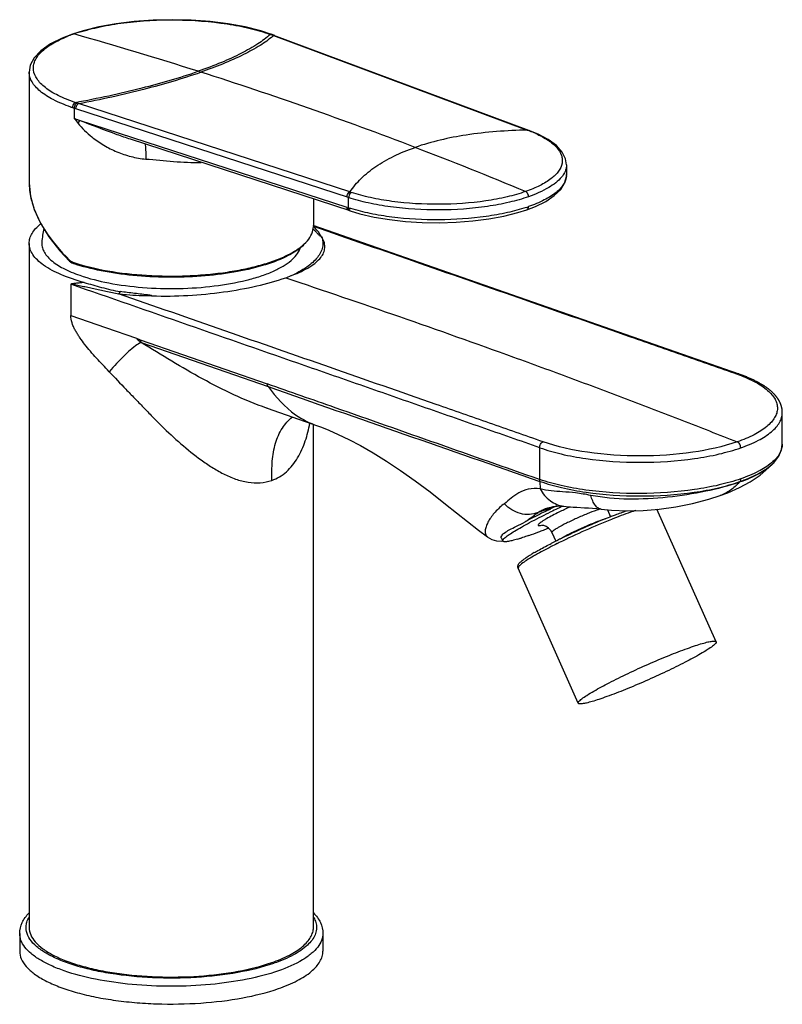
# Model space of a CAD drawing. Header units: millimetres. Extents: x 73 to 333, y -26 to 324.
# Tile 2 of 4: x 182 to 302, y -26 to 130. Entities that reach past the tile are written whole.
import ezdxf

# ---------------------------------------------------------------- set-up
doc = ezdxf.new("R2010")
doc.units = ezdxf.units.MM
doc.header["$LTSCALE"] = 30.734
doc.layers.get('0').update_dxf_attribs({"linetype": 'CONTINUOUS'})

msp = doc.modelspace()

# ---------------------------------------------------------------- linework, layer by layer
at = {"color": 7, "linetype": 'CONTINUOUS'}
for p, q in [((191.62, 128.1), (189.94, 127.57)), ((221.62, 127.46), (221.57, 127.48)), ((221.69, 127.44), (221.62, 127.46)), ((221.76, 127.41), (221.69, 127.44)), ((221.76, 127.41), (221.76, 127.41)), ((221.76, 127.41), (262.14, 112.36)), ((183.09, 121.55), (183.09, 104)), ((183.09, 121.5), (183.09, 121.55)), ((190.49, 115.75), (190.22, 115.84)), ((233.66, 101.68), (190.49, 115.75)), ((233.42, 100.14), (191.05, 113.91)), ((262.15, 112.35), (262.37, 112.27)), ((233.92, 99.58), (199.11, 110.91)), ((268.16, 106.89), (268.16, 105.3)), ((268.16, 106.88), (268.16, 106.81)), ((228.09, 101.47), (228.09, 97.1)), ((261.89, 99.77), (261.89, 99.77)), ((295.51, 73.75), (228.04, 97.27)), ((183.09, 94.43), (183.09, -13.85)), ((187.93, 93.28), (189.49, 91.64)), ((189.49, 91.64), (189.49, 91.64)), ((189.86, 91.35), (190.11, 91.24)), ((295.66, 73.69), (295.51, 73.75)), ((295.81, 73.63), (295.66, 73.69)), ((295.96, 73.58), (295.81, 73.63)), ((296.11, 73.52), (295.96, 73.58)), ((296.26, 73.46), (296.11, 73.52)), ((296.41, 73.41), (296.26, 73.46)), ((296.55, 73.35), (296.41, 73.41)), ((296.69, 73.29), (296.55, 73.35)), ((296.83, 73.23), (296.69, 73.29)), ((296.97, 73.18), (296.83, 73.23)), ((297.1, 73.12), (296.97, 73.18)), ((297.24, 73.06), (297.1, 73.12)), ((297.37, 73), (297.24, 73.06)), ((297.5, 72.94), (297.37, 73)), ((297.62, 72.88), (297.5, 72.94)), ((297.75, 72.82), (297.62, 72.88)), ((297.87, 72.76), (297.75, 72.82)), ((297.99, 72.7), (297.87, 72.76)), ((298.11, 72.64), (297.99, 72.7)), ((298.23, 72.58), (298.11, 72.64)), ((298.35, 72.52), (298.23, 72.58)), ((298.46, 72.46), (298.35, 72.52)), ((298.57, 72.4), (298.46, 72.46)), ((298.68, 72.34), (298.57, 72.4)), ((298.79, 72.28), (298.68, 72.34)), ((298.9, 72.22), (298.79, 72.28)), ((220.77, 68.33), (228.76, 65.54)), ((302.32, 67.94), (302.32, 67.96)), ((302.33, 67.91), (302.32, 67.92)), ((302.33, 67.88), (302.33, 67.89)), ((302.33, 67.84), (302.33, 67.86)), ((302.33, 67.81), (302.33, 67.83)), ((302.33, 67.78), (302.33, 67.79)), ((302.33, 67.72), (302.33, 67.76)), ((302.33, 67.69), (302.33, 67.72)), ((302.33, 67.65), (302.33, 67.69)), ((302.33, 62.68), (302.33, 67.65)), ((228.09, -13.85), (228.09, 65.77)), ((300.22, 58.94), (300.84, 59.58)), ((292.49, 54.52), (292.47, 54.52)), ((265.04, 52.52), (265.05, 52.52)), ((267.61, 52.84), (267.73, 52.83)), ((274.65, 52.27), (275.14, 51.17)), ((291.85, 31.38), (282.49, 52.36)), ((254.23, 49.06), (255.64, 47.97)), ((265.85, 48.67), (266.47, 47.3)), ((257.85, 47.8), (258.07, 47.31)), ((265.58, 46.85), (265.72, 46.92)), ((270.03, 21.65), (260.49, 43.01)), ((181.59, -14.79), (181.59, -17.6)), ((229.59, -14.79), (229.59, -17.6))]:
    msp.add_line(p, q, dxfattribs=at)
at = {"color": 9, "linetype": 'CONTINUOUS'}
for p, q in [((189.94, 127.57), (189.94, 127.57)), ((221.77, 127.35), (221.81, 127.34)), ((221.77, 127.35), (261.95, 112.37)), ((209.83, 121.67), (210.26, 121.54)), ((190.22, 115.84), (190.22, 114.22)), ((233.85, 102.58), (190.92, 116.57)), ((262.13, 112.3), (262.17, 112.28)), ((262.37, 112.27), (262.37, 112.27)), ((233.66, 100.06), (233.66, 101.68)), ((233.42, 100.14), (233.66, 100.06)), ((189.68, 87.98), (189.68, 83.02)), ((189.68, 83.02), (195.18, 81.11)), ((195.18, 81.11), (200.06, 79.41)), ((200.06, 79.41), (200.68, 79.19)), ((200.68, 79.19), (220.79, 72.18)), ((200.8, 78.77), (220.91, 71.76)), ((220.77, 68.33), (220.67, 68.36)), ((220.77, 68.33), (220.67, 68.36)), ((302.33, 62.68), (302.33, 62.67)), ((263.92, 57.05), (263.92, 62.1)), ((263.92, 57.05), (263.88, 57.07)), ((263.93, 56.77), (263.98, 55.57)), ((263.98, 56.75), (263.93, 56.77)), ((266.53, 52.82), (263.66, 51.83)), ((275.38, 50.78), (275.29, 50.75)), ((255.63, 47.98), (255.64, 47.97)), ((221.75, -19.56), (221.85, -19.52))]:
    msp.add_line(p, q, dxfattribs=at)
at = {"color": 7, "linetype": 'CONTINUOUS'}
for points in [[(221.48, 127.51), (219.78, 128.06), (217.28, 128.69), (214.59, 129.18), (211.73, 129.54), (208.76, 129.77), (205.73, 129.84), (202.71, 129.78), (199.73, 129.56), (196.86, 129.21), (194.14, 128.72), (191.62, 128.1)], [(189.94, 127.57), (188.31, 126.94), (186.45, 126), (184.95, 124.94), (183.88, 123.81), (183.27, 122.65), (183.09, 121.55)], [(221.57, 127.48), (221.54, 127.49), (221.52, 127.5), (221.47, 127.52)], [(268.16, 106.89), (268.01, 107.84), (267.49, 108.88), (266.58, 109.91), (265.28, 110.87), (263.68, 111.73), (262.37, 112.27)], [(261.89, 99.77), (263.24, 100.29), (264.88, 101.09), (266.23, 101.99), (267.24, 102.97), (267.87, 103.97), (268.14, 105), (268.16, 105.32)], [(183.09, 104), (183.29, 101.91), (183.88, 99.82), (184.86, 97.65), (186.22, 95.45), (187.93, 93.28)], [(233.92, 99.58), (235.43, 99.14), (237.7, 98.61), (240.13, 98.21), (242.69, 97.92), (245.33, 97.75), (248.02, 97.7), (250.71, 97.79), (253.34, 97.99), (255.86, 98.32), (258.26, 98.76), (260.47, 99.32), (261.89, 99.77)], [(189.49, 91.64), (189.63, 91.51), (189.86, 91.35)], [(302.32, 67.97), (302.32, 67.99), (302.32, 68), (302.32, 68.02), (302.31, 68.03), (302.31, 68.05), (302.31, 68.07), (302.31, 68.08), (302.31, 68.1), (302.31, 68.11), (302.3, 68.13), (302.3, 68.15), (302.3, 68.16), (302.3, 68.18), (302.3, 68.2), (302.29, 68.21), (302.29, 68.23), (302.29, 68.24), (302.29, 68.26), (302.28, 68.28), (302.28, 68.3), (302.28, 68.31), (302.27, 68.33), (302.27, 68.35), (302.27, 68.36), (302.26, 68.38), (302.26, 68.4), (302.26, 68.42), (302.25, 68.43), (302.25, 68.45), (302.25, 68.47), (302.24, 68.49), (302.24, 68.5), (302.23, 68.52), (302.23, 68.54), (302.22, 68.56), (302.22, 68.58), (302.21, 68.59), (302.21, 68.61), (302.2, 68.63), (302.2, 68.65), (302.19, 68.67), (302.19, 68.69), (302.18, 68.71), (302.18, 68.73), (302.17, 68.74), (302.17, 68.76), (302.16, 68.78), (302.15, 68.8), (302.15, 68.82), (302.14, 68.84), (302.13, 68.86), (302.13, 68.88), (302.12, 68.9), (302.11, 68.92), (302.1, 68.94), (302.1, 68.96), (302.09, 68.98), (302.08, 69), (302.07, 69.02), (302.06, 69.04), (302.06, 69.07), (302.05, 69.09), (302.04, 69.11), (302.03, 69.13), (302.02, 69.15), (302.01, 69.17), (302, 69.19), (301.99, 69.22), (301.98, 69.24), (301.97, 69.26), (301.96, 69.28), (301.95, 69.3), (301.94, 69.33), (301.93, 69.35), (301.91, 69.37), (301.9, 69.39), (301.89, 69.42), (301.88, 69.44), (301.87, 69.46), (301.85, 69.49), (301.84, 69.51), (301.83, 69.53), (301.81, 69.56), (301.8, 69.58), (301.79, 69.6), (301.77, 69.63), (301.76, 69.65), (301.74, 69.68), (301.73, 69.7), (301.71, 69.72), (301.7, 69.75), (301.68, 69.77), (301.67, 69.8), (301.65, 69.82), (301.63, 69.85), (301.62, 69.87), (301.6, 69.9), (301.58, 69.92), (301.56, 69.95), (301.54, 69.97), (301.53, 70), (301.51, 70.03), (301.49, 70.05), (301.47, 70.08), (301.45, 70.11), (301.43, 70.13), (301.4, 70.16), (301.38, 70.19), (301.36, 70.22), (301.34, 70.24), (301.31, 70.27), (301.29, 70.3), (301.26, 70.33), (301.24, 70.36), (301.21, 70.39), (301.19, 70.42), (301.16, 70.45), (301.13, 70.48), (301.11, 70.51), (301.08, 70.54), (301.05, 70.57), (301.02, 70.6), (300.99, 70.63), (300.96, 70.66), (300.93, 70.69), (300.9, 70.72), (300.87, 70.75), (300.84, 70.78), (300.81, 70.81), (300.78, 70.84), (300.75, 70.87), (300.72, 70.9), (300.68, 70.93), (300.65, 70.96), (300.62, 70.99), (300.58, 71.02), (300.55, 71.05), (300.51, 71.08), (300.48, 71.11), (300.44, 71.14), (300.4, 71.17), (300.37, 71.2), (300.33, 71.23), (300.29, 71.26), (300.25, 71.29), (300.22, 71.32), (300.18, 71.36), (300.14, 71.39), (300.1, 71.42), (300.06, 71.45), (300.02, 71.48), (299.97, 71.51), (299.93, 71.54), (299.89, 71.57), (299.85, 71.6), (299.8, 71.63), (299.76, 71.66), (299.72, 71.69), (299.67, 71.72), (299.63, 71.75), (299.58, 71.79), (299.54, 71.82), (299.49, 71.85), (299.44, 71.88), (299.4, 71.91), (299.35, 71.94), (299.3, 71.97), (299.25, 72), (299.2, 72.03), (299.15, 72.06), (299.1, 72.09), (299.05, 72.12), (299, 72.15), (298.9, 72.22)], [(228.76, 65.54), (229.36, 65.32), (230.55, 64.85), (232.01, 64.2), (233.7, 63.39), (235.55, 62.42), (237.55, 61.28), (239.67, 59.98), (241.88, 58.51), (244.18, 56.87), (246.57, 55.09), (249.03, 53.17), (254.23, 49.06)], [(301.08, 59.84), (301.77, 60.75), (302.21, 61.79), (302.33, 62.67)], [(300.83, 59.57), (301.05, 59.81), (301.09, 59.86)], [(295.54, 55.77), (297.25, 56.69), (298.81, 57.74), (300.22, 58.94)], [(292.47, 54.52), (293.69, 54.97), (295.54, 55.77)], [(273.64, 52.37), (275.3, 52.2), (277.76, 52.11), (280.29, 52.18), (282.86, 52.39), (285.49, 52.76), (288.13, 53.28), (290.72, 53.95), (292.49, 54.52)], [(265.04, 52.52), (265.19, 52.57), (265.44, 52.64), (265.67, 52.7), (265.88, 52.75), (266.07, 52.78), (266.25, 52.81), (266.41, 52.83), (266.56, 52.85), (266.7, 52.86), (266.82, 52.87), (266.93, 52.87), (267.03, 52.87), (267.12, 52.87), (267.21, 52.87), (267.3, 52.87), (267.38, 52.86), (267.47, 52.86), (267.55, 52.85), (267.61, 52.84)], [(267.76, 52.83), (268.1, 52.79), (268.63, 52.74), (269.2, 52.7), (269.78, 52.66)], [(269.78, 52.66), (271, 52.59), (271.64, 52.56), (272.29, 52.51), (272.96, 52.45), (273.67, 52.37)], [(255.62, 47.99), (256.32, 47.57), (257.07, 47.36), (257.8, 47.32), (258.05, 47.35)]]:
    msp.add_lwpolyline(points, dxfattribs=at)
at = {"color": 9, "linetype": 'CONTINUOUS'}
for centre, radius, start, end in [((199.38, 101.04), 28.1, 107.4301, 108.8258), ((197.84, 105.4), 23.47, 109.6367, 111.7858), ((198.59, 103.35), 25.66, 109.214, 109.6701), ((198.83, 102.68), 26.37, 108.8365, 109.2183), ((26.45, -453.96), 604.14, 72.32997, 74.27884), ((221.37, 127.2), 0.332, 72.4329, 83.2137), ((227.6, 144.12), 17.75, 250, 250.1493), ((212.59, 102.52), 26.47, 69.6972, 70.1454), ((221.66, 127.13), 0.302, 70.5228, 83.7017), ((212.35, 138.52), 14.65, 309.6314, 310.2197), ((18, -480.45), 631.95, 69.0274, 72.2879), ((198.77, 142.11), 27.63, 250.7804, 251.3413), ((199.11, 143.12), 28.7, 251.3462, 251.9517), ((199.71, 143.72), 28.54, 250.9117, 251.489), ((199.84, 144.12), 28.96, 251.4899, 252.0485), ((254.02, 91.11), 22.69, 69.043, 69.5453), ((254.56, 92.16), 21.52, 68.76, 69.2765), ((255.25, 93.91), 19.63, 65.7989, 68.7812), ((7.19, -509.35), 662.8, 67.42055, 69.04927), ((265.69, 105.3), 2.47, 356.8587, 0.0137), ((242.42, 128.57), 27.37, 251.7722, 252.3019), ((196.99, 104.75), 13.98, 196.1454, 198.9425), ((241.89, 125.49), 26.72, 252.0639, 252.3399), ((242.12, 126.22), 27.49, 252.341, 252.8489), ((253.84, 124.15), 25.3, 288.3263, 289.1934), ((234.02, 99.87), 0.308, 242.5782, 252.0233), ((190.63, 92.95), 1.64, 225.6741, 231.6745), ((190.54, 92.84), 1.49, 231.7168, 234.9155), ((190.49, 92.76), 1.41, 234.9253, 237.4835), ((199, 118.33), 28.34, 251.484, 251.8043), ((190.32, 91.45), 0.323, 180.0223, 192.0894), ((285.63, 47.18), 28.23, 69.6321, 70.1837), ((295.53, 65.8), 7.94, 309.8716, 310.3521), ((297.41, 62.69), 4.63, 317.2545, 317.5751), ((319.77, 35.64), 32.07, 138.8991, 139.1445), ((311.32, -43.15), 100.51, 116.1492, 116.3668), ((283.06, 10.24), 40.1, 119.6022, 120.0892)]:
    msp.add_arc(centre, radius, start, end, dxfattribs=at)
at = {"color": 7, "linetype": 'CONTINUOUS'}
for centre, radius, start, end in [((205.1, 93.02), 20.07, 169.1669, 175.3807), ((221.45, 99.68), 7.53, 311.1868, 312.9964), ((315.18, -51.02), 114.67, 115.6057, 115.8431), ((318.02, -56.94), 120.81, 114.6646, 115.829), ((317.58, -56.02), 120.23, 115.128, 115.6043), ((278.8, 26.66), 28.9, 114.9937, 115.13), ((294.08, -3.12), 61.32, 115.2047, 115.4113), ((295.21, -5.53), 63.99, 114.4278, 115.202), ((318.77, -58.29), 117.84, 112.2336, 115.7687), ((311.15, -39.83), 97.86, 111.4816, 112.195), ((277.12, 41.37), 9.89, 105.9534, 106.8246), ((239.28, 113.74), 69.44, 289.2899, 290.6444), ((233.16, 130.02), 86.82, 290.6328, 291.1672), ((230.14, 137.83), 95.2, 291.1668, 291.6847), ((264.09, 47.89), 1.93, 24.0663, 58.832), ((252.41, 74.8), 28.33, 286.4837, 287.0448), ((251.14, 78.93), 32.65, 287.0436, 287.5533), ((306.27, -32.53), 89.2, 116.0694, 117.0429), ((312.13, -44.41), 102.45, 115.8011, 116.0923), ((280.06, 16.14), 33.92, 120.0859, 120.7235)]:
    msp.add_arc(centre, radius, start, end, dxfattribs=at)
at = {"color": 9, "linetype": 'CONTINUOUS'}
for points, knots in [([(190.96, 127.85), (192.07, 128.19), (194.43, 128.79), (199.54, 129.63), (206.29, 129.98), (213, 129.49), (217.98, 128.54), (220.25, 127.89), (221.29, 127.52)], [0, 0, 0, 0, 0.112953, 0.237415, 0.505465, 0.770616, 0.891633, 1, 1, 1, 1]), ([(190.37, 116.75), (189.46, 117.05), (188.16, 117.57), (186.61, 118.41), (185.67, 119.05), (184.9, 119.72), (184.17, 120.6), (183.73, 121.6), (183.75, 122.62), (183.97, 123.35), (184.39, 124.07), (185.25, 125.05), (186.83, 126.18), (188.3, 126.87), (189.13, 127.2)], [0, 0, 0, 0, 0.172542, 0.247775, 0.315404, 0.375579, 0.428988, 0.520378, 0.563346, 0.607889, 0.656409, 0.710662, 0.840203, 1, 1, 1, 1]), ([(221.29, 127.52), (220.66, 126.97), (219.18, 125.88), (216.57, 124.41), (213.4, 122.98), (211.08, 122.11), (209.83, 121.67)], [0, 0, 0, 0, 0.19482, 0.424865, 0.692716, 1, 1, 1, 1]), ([(221.69, 127.24), (221.05, 126.7), (219.54, 125.65), (215.78, 123.6), (212.57, 122.34), (210.26, 121.54)], [0, 0, 0, 0, 0.197001, 0.428064, 1, 1, 1, 1]), ([(190.37, 116.75), (193.93, 117.41), (200.48, 118.8), (206.92, 120.66), (209.83, 121.67)], [0, 0, 0, 0, 0.539704, 1, 1, 1, 1]), ([(189.68, 116.02), (188.73, 116.35), (187.03, 117.04), (185.16, 118.19), (184.09, 119.2), (183.53, 119.94), (183.18, 120.71), (183.09, 121.24), (183.09, 121.5)], [0, 0, 0, 0, 0.334116, 0.607629, 0.722108, 0.823481, 0.914664, 1, 1, 1, 1]), ([(190.92, 116.57), (194.44, 117.25), (200.96, 118.66), (207.36, 120.53), (210.26, 121.54)], [0, 0, 0, 0, 0.539104, 1, 1, 1, 1]), ([(190.37, 116.75), (190.31, 116.72), (190.06, 116.52), (189.93, 116.18), (189.93, 115.93)], [0, 0, 0, 0, 0.225632, 1, 1, 1, 1]), ([(190.25, 115.95), (190.26, 116.03), (190.29, 116.21), (190.42, 116.46), (190.57, 116.61), (190.65, 116.66)], [0, 0, 0, 0, 0.271024, 0.665818, 1, 1, 1, 1]), ([(191.05, 113.91), (191.03, 113.87), (190.96, 113.71), (190.88, 113.55), (190.83, 113.43)], [0, 0, 0, 0, 0.24228, 1, 1, 1, 1]), ([(199.11, 110.91), (198.4, 111.14), (195.7, 112.09), (193.04, 113.15), (191.05, 113.9)], [0, 0, 0, 0, 0.25867, 1, 1, 1, 1]), ([(190.83, 113.43), (191.49, 112.66), (192.77, 111.39), (194.88, 109.92), (196.98, 108.89), (199.2, 108.13), (200.76, 107.84), (201.55, 107.79)], [0, 0, 0, 0, 0.246718, 0.432198, 0.619202, 0.809047, 1, 1, 1, 1]), ([(261.95, 112.37), (258.71, 112.3), (252.7, 111.88), (246.8, 110.54), (244.19, 109.63)], [0, 0, 0, 0, 0.538804, 1, 1, 1, 1]), ([(263.3, 111.82), (263.97, 111.52), (265.16, 110.89), (266.59, 109.75), (267.32, 108.64), (267.52, 107.75), (267.48, 106.87), (266.93, 105.73), (265.68, 104.55), (263.88, 103.49), (262.47, 102.91), (261.69, 102.64)], [0, 0, 0, 0, 0.154838, 0.280449, 0.381002, 0.425775, 0.469695, 0.564306, 0.680786, 0.825867, 1, 1, 1, 1]), ([(201.41, 110.18), (201.45, 110.05), (201.49, 109.74), (201.55, 108.94), (201.56, 108.28), (201.55, 107.79)], [0, 0, 0, 0, 0.164608, 0.392955, 1, 1, 1, 1]), ([(233.85, 102.57), (234.37, 103.34), (235.63, 104.82), (238, 106.72), (240.89, 108.36), (243.04, 109.23), (244.19, 109.63)], [0, 0, 0, 0, 0.219132, 0.454303, 0.712762, 1, 1, 1, 1]), ([(201.55, 107.79), (203.02, 107.67), (205.94, 107.36), (208.88, 107.23), (210.34, 107.23)], [0, 0, 0, 0, 0.501307, 1, 1, 1, 1]), ([(268.16, 106.81), (268.16, 106.73), (268.13, 106.4), (268.04, 106.07), (267.94, 105.84)], [0, 0, 0, 0, 0.244779, 1, 1, 1, 1]), ([(268.16, 105.17), (268.13, 104.69), (267.85, 103.95), (267.2, 103.11), (266.22, 102.2), (264.53, 101.18), (263.01, 100.55), (262.16, 100.26)], [0, 0, 0, 0, 0.175687, 0.277733, 0.392803, 0.666742, 1, 1, 1, 1]), ([(267.39, 104.94), (266.84, 104.26), (265.15, 103.01), (263.26, 102.21), (262.16, 101.82)], [0, 0, 0, 0, 0.430154, 1, 1, 1, 1]), ([(267.94, 105.84), (267.91, 105.77), (267.76, 105.45), (267.56, 105.15), (267.39, 104.94)], [0, 0, 0, 0, 0.237476, 1, 1, 1, 1]), ([(183.09, 103.99), (183.09, 103.84), (183.1, 103.23), (183.17, 102.61), (183.25, 102.15)], [0, 0, 0, 0, 0.245262, 1, 1, 1, 1]), ([(183.25, 102.15), (183.27, 102.05), (183.36, 101.61), (183.46, 101.18), (183.56, 100.86)], [0, 0, 0, 0, 0.24624, 1, 1, 1, 1]), ([(234.09, 102.5), (234.03, 102.46), (233.78, 102.26), (233.66, 101.93), (233.66, 101.68)], [0, 0, 0, 0, 0.224188, 1, 1, 1, 1]), ([(262.16, 101.82), (261.16, 101.48), (259.01, 100.87), (254.3, 100), (247.99, 99.57), (241.65, 99.94), (236.88, 100.77), (234.68, 101.34), (233.66, 101.68)], [0, 0, 0, 0, 0.109307, 0.231159, 0.497058, 0.764513, 0.888231, 1, 1, 1, 1]), ([(261.69, 102.64), (260.72, 102.31), (258.65, 101.72), (254.09, 100.88), (247.98, 100.46), (241.85, 100.82), (237.22, 101.61), (235.09, 102.17), (234.1, 102.5)], [0, 0, 0, 0, 0.109252, 0.23093, 0.496661, 0.764124, 0.887933, 1, 1, 1, 1]), ([(262.16, 101.82), (262.16, 101.91), (262.11, 102.22), (261.91, 102.55), (261.69, 102.64)], [0, 0, 0, 0, 0.258647, 1, 1, 1, 1]), ([(183.76, 100.21), (183.82, 100.05), (184.06, 99.39), (184.34, 98.75), (184.57, 98.28)], [0, 0, 0, 0, 0.244331, 1, 1, 1, 1]), ([(233.66, 100.06), (233.66, 100.01), (233.67, 99.84), (233.76, 99.65), (233.87, 99.6)], [0, 0, 0, 0, 0.281231, 1, 1, 1, 1]), ([(261.79, 100.13), (260.81, 99.81), (258.7, 99.24), (254.11, 98.42), (247.98, 98.01), (241.83, 98.34), (237.18, 99.1), (235.02, 99.64), (234.01, 99.95)], [0, 0, 0, 0, 0.110339, 0.232428, 0.49737, 0.763696, 0.887453, 1, 1, 1, 1]), ([(261.89, 99.77), (261.97, 99.8), (262.12, 99.95), (262.16, 100.15), (262.16, 100.26)], [0, 0, 0, 0, 0.457029, 1, 1, 1, 1]), ([(184.57, 98.28), (184.86, 97.71), (186.2, 95.34), (188, 93.24), (189.48, 91.78)], [0, 0, 0, 0, 0.233233, 1, 1, 1, 1]), ([(190.15, 91.4), (191.89, 90.83), (195.72, 89.94), (201.77, 89.27), (207.1, 89.22), (211.38, 89.5), (214.45, 89.87), (217.34, 90.38), (219.98, 91.04), (221.98, 91.71), (223.42, 92.31), (224.64, 92.9), (225.93, 93.69), (227.13, 94.75), (227.9, 95.88), (228.09, 96.72), (228.09, 97.1)], [0, 0, 0, 0, 0.134616, 0.287134, 0.446692, 0.525459, 0.601592, 0.673725, 0.74062, 0.801217, 0.828905, 0.854739, 0.900716, 0.939308, 0.971581, 1, 1, 1, 1]), ([(229.31, 95.52), (229.25, 95.65), (228.94, 96.25), (228.48, 96.76), (228.09, 97.1)], [0, 0, 0, 0, 0.221818, 1, 1, 1, 1]), ([(228.1, 97.14), (233.7, 95.2), (244.87, 91.32), (261.61, 85.49), (275.54, 80.62), (286.75, 76.7), (292.39, 74.74), (295.21, 73.74)], [0, 0, 0, 0, 0.250406, 0.498893, 0.747981, 0.873496, 1, 1, 1, 1]), ([(189.49, 91.64), (189.48, 91.64), (189.45, 91.69), (189.47, 91.74), (189.48, 91.78)], [0, 0, 0, 0, 0.206658, 1, 1, 1, 1]), ([(190, 91.38), (190.01, 91.36), (190.02, 91.31), (190.07, 91.25), (190.11, 91.24)], [0, 0, 0, 0, 0.284202, 1, 1, 1, 1]), ([(223.7, 88.99), (229.72, 86.98), (241.77, 82.87), (256.77, 77.55), (268.72, 73.18), (277.6, 69.85), (286.42, 66.48), (292.27, 64.16), (295.2, 63.02)], [0, 0, 0, 0, 0.250405, 0.502073, 0.627469, 0.751969, 0.876109, 1, 1, 1, 1]), ([(189.67, 87.97), (189.68, 87.98), (189.72, 87.99), (189.79, 87.98), (189.92, 87.97), (190.1, 87.94), (190.33, 87.91), (190.63, 87.85), (191, 87.78), (191.46, 87.68), (191.92, 87.59), (192.54, 87.46), (193.33, 87.3), (194.28, 87.09), (195.6, 86.82), (196.59, 86.57), (197.27, 86.45)], [0, 0, 0, 0, 0.006734, 0.013787, 0.028, 0.056764, 0.085878, 0.115347, 0.174797, 0.234806, 0.295296, 0.356264, 0.479634, 0.604976, 0.732684, 1, 1, 1, 1]), ([(191.77, 88.24), (191.59, 88.23), (191.23, 88.19), (190.78, 88.14), (190.43, 88.11), (190.17, 88.07), (189.92, 88.03), (189.75, 88.01), (189.68, 87.97)], [0, 0, 0, 0, 0.261579, 0.515734, 0.640102, 0.762221, 0.882456, 1, 1, 1, 1]), ([(263.92, 62.09), (260.83, 63.18), (254.64, 65.33), (245.36, 68.58), (236.08, 71.82), (223.71, 76.14), (208.24, 81.51), (195.86, 85.82), (189.68, 87.96)], [0, 0, 0, 0, 0.125023, 0.250072, 0.375101, 0.500125, 0.750076, 1, 1, 1, 1]), ([(264.45, 63.02), (261.62, 64.02), (255.97, 65.98), (244.74, 69.91), (230.79, 74.78), (214.03, 80.61), (202.85, 84.5), (197.24, 86.45)], [0, 0, 0, 0, 0.126523, 0.25205, 0.501144, 0.749618, 1, 1, 1, 1]), ([(197.24, 86.45), (197.67, 86.41), (199.41, 86.25), (201.16, 86.17), (202.48, 86.16)], [0, 0, 0, 0, 0.244958, 1, 1, 1, 1]), ([(197.48, 86.82), (197.46, 86.78), (197.4, 86.65), (197.33, 86.52), (197.25, 86.45)], [0, 0, 0, 0, 0.288553, 1, 1, 1, 1]), ([(191.87, 78.47), (191.62, 78.79), (191.27, 79.28), (190.82, 79.95), (190.5, 80.47), (190.2, 81), (189.88, 81.76), (189.74, 82.36), (189.68, 82.76)], [0, 0, 0, 0, 0.247646, 0.37191, 0.496842, 0.622119, 0.74797, 1, 1, 1, 1]), ([(195.76, 74.13), (195.42, 74.49), (194.75, 75.2), (193.75, 76.26), (192.78, 77.34), (192.17, 78.09), (191.87, 78.47)], [0, 0, 0, 0, 0.251945, 0.502448, 0.751674, 1, 1, 1, 1]), ([(200.8, 78.77), (200.51, 78.59), (199.81, 78.15), (199.18, 77.62), (198.83, 77.3)], [0, 0, 0, 0, 0.41668, 1, 1, 1, 1]), ([(200.06, 79.41), (200.11, 79.35), (200.34, 79.11), (200.59, 78.9), (200.8, 78.77)], [0, 0, 0, 0, 0.243724, 1, 1, 1, 1]), ([(200.68, 79.19), (200.68, 79.15), (200.69, 79), (200.73, 78.85), (200.8, 78.77)], [0, 0, 0, 0, 0.27555, 1, 1, 1, 1]), ([(220.67, 68.36), (218.92, 68.98), (215.48, 70.41), (210.49, 72.95), (205.63, 75.79), (202.42, 77.78), (200.8, 78.77)], [0, 0, 0, 0, 0.248415, 0.496265, 0.746795, 1, 1, 1, 1]), ([(198.83, 77.3), (198.6, 77.09), (197.53, 76.08), (196.54, 74.99), (195.76, 74.13)], [0, 0, 0, 0, 0.210425, 1, 1, 1, 1]), ([(195.76, 74.13), (196.63, 73.19), (197.96, 71.79), (199.78, 69.93), (201.17, 68.49), (202.59, 67.02), (204.54, 65.05), (207.06, 62.69), (209.75, 60.53), (212.03, 58.98), (213.83, 57.93), (215.73, 57.08), (217.7, 56.57), (219.66, 56.47), (220.91, 56.72), (221.5, 56.93)], [0, 0, 0, 0, 0.118884, 0.179706, 0.241779, 0.305115, 0.369318, 0.498828, 0.626179, 0.689689, 0.754543, 0.819381, 0.882513, 0.942662, 1, 1, 1, 1]), ([(295.49, 73.75), (295.47, 73.76), (295.37, 73.78), (295.27, 73.76), (295.19, 73.74)], [0, 0, 0, 0, 0.236351, 1, 1, 1, 1]), ([(295.46, 73.65), (296.35, 73.31), (297.95, 72.63), (299.7, 71.51), (300.69, 70.53), (301.2, 69.81), (301.5, 69.07), (301.6, 68.31), (301.47, 67.55), (301.13, 66.81), (300.59, 66.09), (299.55, 65.11), (297.74, 64.01), (296.11, 63.34), (295.2, 63.02)], [0, 0, 0, 0, 0.165745, 0.301038, 0.357539, 0.407647, 0.452933, 0.495676, 0.538693, 0.584725, 0.635912, 0.693687, 0.831793, 1, 1, 1, 1]), ([(263.88, 57.06), (253.1, 60.84), (238.75, 65.9), (224.38, 70.93), (220.79, 72.18)], [0, 0, 0, 0, 0.750073, 1, 1, 1, 1]), ([(220.91, 71.76), (220.89, 71.78), (220.81, 71.91), (220.79, 72.06), (220.79, 72.18)], [0, 0, 0, 0, 0.226972, 1, 1, 1, 1]), ([(220.91, 71.76), (222.15, 70.1), (224.45, 67.53), (227.5, 65.98), (228.73, 65.55)], [0, 0, 0, 0, 0.615427, 1, 1, 1, 1]), ([(220.91, 71.76), (228.08, 69.26), (242.42, 64.25), (256.76, 59.27), (263.93, 56.77)], [0, 0, 0, 0, 0.500075, 1, 1, 1, 1]), ([(295.74, 62.08), (296.7, 62.41), (298.41, 63.11), (300.28, 64.27), (301.36, 65.3), (301.91, 66.05), (302.25, 66.83), (302.33, 67.36), (302.33, 67.62)], [0, 0, 0, 0, 0.334623, 0.608135, 0.722467, 0.823632, 0.914645, 1, 1, 1, 1]), ([(221.5, 56.93), (221.5, 57.94), (221.5, 59.92), (221.97, 62.75), (223.01, 65.19), (224.14, 66.48), (224.77, 66.96)], [0, 0, 0, 0, 0.278509, 0.542113, 0.782746, 1, 1, 1, 1]), ([(221.5, 56.93), (221.92, 57.07), (222.74, 57.45), (224.24, 58.55), (225.73, 60.46), (226.87, 63.13), (227.36, 65.02), (227.54, 65.96)], [0, 0, 0, 0, 0.118153, 0.237777, 0.486651, 0.745612, 1, 1, 1, 1]), ([(263.92, 62.09), (263.92, 62.19), (263.94, 62.4), (264.04, 62.68), (264.22, 62.9), (264.38, 62.99), (264.45, 63.02)], [0, 0, 0, 0, 0.263196, 0.535283, 0.787243, 1, 1, 1, 1]), ([(295.2, 63.02), (292.91, 62.23), (287.8, 61.13), (279.83, 60.62), (271.85, 61.12), (266.74, 62.23), (264.45, 63.02)], [0, 0, 0, 0, 0.232315, 0.499883, 0.767426, 1, 1, 1, 1]), ([(295.74, 62.08), (295.74, 62.18), (295.73, 62.38), (295.62, 62.67), (295.44, 62.9), (295.27, 62.98), (295.2, 63.02)], [0, 0, 0, 0, 0.26057, 0.532297, 0.784474, 1, 1, 1, 1]), ([(302.33, 62.67), (302.33, 62.42), (302.25, 61.89), (301.79, 60.83), (301.15, 60.16), (300.67, 59.75)], [0, 0, 0, 0, 0.218427, 0.451456, 1, 1, 1, 1]), ([(263.92, 62.09), (265.04, 61.7), (267.45, 61.01), (272.75, 60.04), (279.83, 59.6), (286.92, 60.05), (292.21, 61.01), (294.63, 61.69), (295.74, 62.08)], [0, 0, 0, 0, 0.11, 0.23268, 0.500087, 0.767509, 0.890156, 1, 1, 1, 1]), ([(300.81, 59.55), (300.55, 59.27), (299.9, 58.71), (298.17, 57.64), (296.63, 57.01), (295.51, 56.62)], [0, 0, 0, 0, 0.188256, 0.4174, 1, 1, 1, 1]), ([(295.6, 56.72), (296.55, 57.06), (298.25, 57.75), (299.83, 58.72), (300.46, 59.25)], [0, 0, 0, 0, 0.550096, 1, 1, 1, 1]), ([(300.62, 59.7), (299.99, 59.17), (298.41, 58.2), (296.7, 57.51), (295.74, 57.17)], [0, 0, 0, 0, 0.449131, 1, 1, 1, 1]), ([(300.46, 59.25), (300.51, 59.3), (300.73, 59.49), (300.93, 59.68), (301.08, 59.84)], [0, 0, 0, 0, 0.259442, 1, 1, 1, 1]), ([(263.88, 57.06), (263.88, 57.04), (263.88, 56.94), (263.9, 56.84), (263.93, 56.77)], [0, 0, 0, 0, 0.265209, 1, 1, 1, 1]), ([(295.74, 57.17), (294.63, 56.78), (292.21, 56.11), (286.91, 55.13), (279.83, 54.66), (272.74, 55.08), (267.45, 56.01), (265.04, 56.67), (263.92, 57.05)], [0, 0, 0, 0, 0.110038, 0.232851, 0.500577, 0.767974, 0.890387, 1, 1, 1, 1]), ([(263.98, 56.76), (265.09, 56.36), (267.5, 55.69), (272.78, 54.72), (279.82, 54.27), (286.85, 54.71), (292.1, 55.67), (294.5, 56.34), (295.6, 56.73)], [0, 0, 0, 0, 0.110512, 0.233542, 0.501139, 0.768092, 0.890369, 1, 1, 1, 1]), ([(295.51, 56.62), (293.79, 56.02), (290.03, 55.06), (284.16, 54.16), (278.05, 53.81), (273.96, 54.15), (271.99, 54.55)], [0, 0, 0, 0, 0.229807, 0.487039, 0.74675, 1, 1, 1, 1]), ([(295.51, 56.62), (295.1, 56.14), (294.18, 55.3), (293.06, 54.72), (292.49, 54.52)], [0, 0, 0, 0, 0.509741, 1, 1, 1, 1]), ([(295.74, 57.17), (295.74, 57.13), (295.73, 56.97), (295.68, 56.81), (295.6, 56.72)], [0, 0, 0, 0, 0.278338, 1, 1, 1, 1]), ([(263.98, 55.57), (263.36, 55.65), (262.17, 55.63), (260.6, 55.03), (259.41, 54.14), (258.7, 53.51), (258.33, 53.23)], [0, 0, 0, 0, 0.29833, 0.550937, 0.781783, 1, 1, 1, 1]), ([(263.98, 55.57), (264.38, 54.85), (265.19, 53.87), (266.6, 53.08), (267.35, 52.88), (267.73, 52.83)], [0, 0, 0, 0, 0.518959, 0.762422, 1, 1, 1, 1]), ([(271.99, 54.55), (271.2, 54.71), (269.72, 54.95), (267.04, 55.17), (265.13, 55.23), (263.98, 55.57)], [0, 0, 0, 0, 0.299231, 0.556249, 1, 1, 1, 1]), ([(273.64, 52.37), (273.47, 52.39), (273.1, 52.54), (272.65, 53.02), (272.27, 53.71), (272.08, 54.25), (271.99, 54.55)], [0, 0, 0, 0, 0.183219, 0.400424, 0.670879, 1, 1, 1, 1]), ([(258.33, 53.23), (257.81, 52.84), (257.09, 52.19), (256.29, 51.22), (255.82, 50.5), (255.47, 49.79), (255.27, 49.11), (255.26, 48.47), (255.48, 48.1), (255.63, 47.98)], [0, 0, 0, 0, 0.305336, 0.448045, 0.582366, 0.706038, 0.816249, 0.911396, 1, 1, 1, 1]), ([(263.66, 51.83), (263.23, 51.65), (262.28, 51.45), (260.82, 51.61), (259.45, 52.21), (258.67, 52.86), (258.33, 53.23)], [0, 0, 0, 0, 0.240478, 0.487285, 0.741069, 1, 1, 1, 1]), ([(261.61, 50.36), (261.78, 50.48), (262.47, 50.97), (263.15, 51.46), (263.66, 51.83)], [0, 0, 0, 0, 0.252119, 1, 1, 1, 1]), ([(263.66, 51.83), (263.84, 51.97), (264.29, 52.23), (264.77, 52.43), (265.05, 52.52)], [0, 0, 0, 0, 0.446547, 1, 1, 1, 1]), ([(272.94, 52.2), (272.44, 52.03), (271.37, 51.61), (269.77, 50.92), (268.23, 50.19), (267.26, 49.69), (266.83, 49.44)], [0, 0, 0, 0, 0.238257, 0.511663, 0.778998, 1, 1, 1, 1]), ([(273.5, 52.39), (273.46, 52.37), (273.27, 52.32), (273.08, 52.25), (272.94, 52.2)], [0, 0, 0, 0, 0.232017, 1, 1, 1, 1]), ([(279.12, 52.16), (278.84, 52.07), (277.58, 51.64), (276.34, 51.17), (275.38, 50.78)], [0, 0, 0, 0, 0.221428, 1, 1, 1, 1]), ([(275.29, 50.75), (273.89, 50.19), (271.11, 49.01), (268.38, 47.74), (267.02, 47.08)], [0, 0, 0, 0, 0.498364, 1, 1, 1, 1]), ([(266.83, 49.44), (266.68, 49.35), (266.43, 49.2), (266.1, 48.97), (265.92, 48.83), (265.84, 48.71), (265.85, 48.67)], [0, 0, 0, 0, 0.408702, 0.715785, 0.910569, 1, 1, 1, 1]), ([(266.68, 46.91), (266.36, 46.75), (265.21, 46.17), (264.07, 45.57), (263.25, 45.1)], [0, 0, 0, 0, 0.274014, 1, 1, 1, 1]), ([(262.96, 44.93), (262.58, 44.72), (261.93, 44.32), (261.21, 43.84), (260.79, 43.49), (260.59, 43.29), (260.46, 43.1), (260.49, 43.01)], [0, 0, 0, 0, 0.40934, 0.715893, 0.827329, 0.910654, 1, 1, 1, 1]), ([(182.65, -13.29), (182.66, -13.19), (182.76, -12.82), (182.92, -12.46), (183.08, -12.21)], [0, 0, 0, 0, 0.240292, 1, 1, 1, 1]), ([(228.1, -12.22), (228.15, -12.3), (228.34, -12.64), (228.47, -13), (228.53, -13.28)], [0, 0, 0, 0, 0.262013, 1, 1, 1, 1]), ([(221.75, -19.56), (219.93, -20.18), (215.89, -21.15), (209.47, -21.87), (202.71, -21.92), (197.15, -21.39), (193.01, -20.6), (190.27, -19.87), (187.87, -19.01), (185.87, -18.04), (184.3, -16.97), (183.19, -15.81), (182.58, -14.56), (182.56, -13.68), (182.65, -13.29)], [0, 0, 0, 0, 0.135456, 0.29026, 0.452493, 0.609226, 0.681686, 0.748353, 0.80813, 0.860217, 0.904326, 0.940888, 0.971634, 1, 1, 1, 1]), ([(228.53, -13.28), (228.59, -13.56), (228.62, -14.15), (228.38, -15.04), (227.88, -15.89), (226.8, -17.06), (224.78, -18.38), (222.91, -19.15), (221.85, -19.52)], [0, 0, 0, 0, 0.087201, 0.176752, 0.275047, 0.386719, 0.659038, 1, 1, 1, 1]), ([(182.4, -16.96), (182.15, -16.63), (181.74, -15.95), (181.59, -15.16), (181.59, -14.79)], [0, 0, 0, 0, 0.526518, 1, 1, 1, 1]), ([(229.59, -14.79), (229.59, -15.16), (229.43, -15.95), (229.02, -16.63), (228.77, -16.96)], [0, 0, 0, 0, 0.473522, 1, 1, 1, 1]), ([(222.56, -20.71), (220.94, -21.27), (217.37, -22.18), (211.68, -22.98), (205.59, -23.25), (199.49, -22.98), (193.8, -22.18), (189.51, -21.09), (186.61, -19.95), (184.86, -19.05), (183.45, -18.08), (182.7, -17.34), (182.4, -16.96)], [0, 0, 0, 0, 0.123196, 0.263227, 0.412112, 0.560997, 0.701027, 0.824224, 0.877551, 0.924657, 0.965364, 1, 1, 1, 1]), ([(228.77, -16.96), (228.48, -17.34), (227.72, -18.08), (225.7, -19.47), (223.88, -20.25), (222.56, -20.71)], [0, 0, 0, 0, 0.197121, 0.428951, 1, 1, 1, 1])]:
    msp.add_open_spline(points, degree=3, knots=knots, dxfattribs=at)
for points in [[(189.94, 127.57), (190.01, 127.59), (190.08, 127.6), (190.15, 127.58)], [(221.41, 127.53), (221.37, 127.53), (221.33, 127.53), (221.29, 127.52)], [(221.29, 127.52), (221.37, 127.5), (221.45, 127.47), (221.53, 127.44)], [(221.58, 127.42), (221.61, 127.43), (221.65, 127.43), (221.69, 127.43)], [(190.22, 115.84), (190.23, 115.86), (190.23, 115.88), (190.24, 115.89)], [(190.24, 115.89), (190.24, 115.91), (190.25, 115.93), (190.25, 115.95)], [(190.22, 114.22), (190.42, 113.96), (190.62, 113.69), (190.83, 113.43)], [(262.37, 112.27), (262.31, 112.29), (262.24, 112.3), (262.17, 112.28)], [(190, 91.45), (189.9, 91.48), (189.81, 91.53), (189.73, 91.58)], [(189.68, 82.76), (189.67, 82.85), (189.67, 82.94), (189.68, 83.02)], [(263.95, 56.82), (263.93, 56.9), (263.92, 56.97), (263.92, 57.05)], [(263.95, 56.82), (263.96, 56.8), (263.97, 56.78), (263.98, 56.75)]]:
    msp.add_open_spline(points, degree=3, dxfattribs=at)
at = {"color": 7, "linetype": 'CONTINUOUS'}
for points in [[(222, 127.32), (221.94, 127.34), (221.87, 127.35), (221.81, 127.34)], [(261.95, 112.37), (262.01, 112.38), (262.08, 112.38), (262.14, 112.35)], [(233.43, 99.99), (233.42, 100.04), (233.42, 100.09), (233.42, 100.14)], [(229.39, 95.49), (229.37, 95.5), (229.34, 95.51), (229.31, 95.52)], [(202.47, 86.17), (202.5, 86.15), (202.53, 86.15), (202.56, 86.13)]]:
    msp.add_open_spline(points, degree=3, dxfattribs=at)
for points, knots in [([(190.49, 115.75), (190.49, 115.83), (190.52, 116.15), (190.71, 116.47), (190.92, 116.57)], [0, 0, 0, 0, 0.264626, 1, 1, 1, 1]), ([(190.22, 114.22), (190.29, 114.19), (190.43, 114.14), (190.64, 114.07), (190.85, 114), (190.98, 113.94), (191.05, 113.91)], [0, 0, 0, 0, 0.250111, 0.497288, 0.746761, 1, 1, 1, 1]), ([(233.42, 101.76), (233.42, 101.84), (233.46, 102.15), (233.65, 102.47), (233.85, 102.57)], [0, 0, 0, 0, 0.264789, 1, 1, 1, 1]), ([(233.68, 99.65), (233.62, 99.67), (233.5, 99.77), (233.45, 99.91), (233.43, 99.99)], [0, 0, 0, 0, 0.455657, 1, 1, 1, 1]), ([(183.09, 94.43), (183.09, 94.7), (183.17, 95.25), (183.53, 96.05), (184.12, 96.83), (184.62, 97.29), (184.9, 97.52)], [0, 0, 0, 0, 0.216607, 0.448194, 0.70673, 1, 1, 1, 1]), ([(229.31, 95.52), (229.22, 95.55), (229.09, 95.65), (228.87, 95.86), (228.63, 96.12), (228.33, 96.43), (228.13, 96.63), (228.02, 96.73)], [0, 0, 0, 0, 0.148918, 0.274262, 0.51436, 0.754499, 1, 1, 1, 1]), ([(229.39, 95.49), (229.49, 95.23), (229.62, 94.67), (229.54, 93.5), (228.92, 92.36), (227.97, 91.38), (226.6, 90.31), (225.37, 89.67), (224.49, 89.28)], [0, 0, 0, 0, 0.097137, 0.192553, 0.401463, 0.525796, 0.666486, 1, 1, 1, 1]), ([(225.15, 89.54), (226.08, 89.93), (227.35, 90.54), (228.72, 91.59), (229.4, 92.33), (229.81, 93.11), (229.94, 93.93), (229.8, 94.74), (229.55, 95.24), (229.39, 95.49)], [0, 0, 0, 0, 0.355861, 0.494374, 0.610778, 0.711035, 0.803337, 0.896969, 1, 1, 1, 1]), ([(191.77, 88.24), (190.53, 88.58), (188.32, 89.31), (185.84, 90.58), (184.4, 91.74), (183.66, 92.6), (183.19, 93.5), (183.09, 94.13), (183.09, 94.43)], [0, 0, 0, 0, 0.341915, 0.61988, 0.734057, 0.833067, 0.920005, 1, 1, 1, 1]), ([(185.1, 94.63), (185.08, 94.39), (185.11, 93.89), (185.38, 93.15), (185.87, 92.43), (186.85, 91.45), (188.59, 90.35), (190.19, 89.69), (191.09, 89.38)], [0, 0, 0, 0, 0.085863, 0.17619, 0.276221, 0.389548, 0.6628, 1, 1, 1, 1]), ([(226.41, 94.02), (225.62, 93.32), (223.54, 92.1), (219.83, 90.76), (215.32, 89.76), (210.25, 89.16), (204.91, 88.99), (199.61, 89.27), (194.65, 89.98), (191.54, 90.76), (190.11, 91.24)], [0, 0, 0, 0, 0.084359, 0.190536, 0.315661, 0.45422, 0.599322, 0.743457, 0.879237, 1, 1, 1, 1]), ([(191.09, 89.38), (192.58, 88.86), (195.88, 88.04), (201.14, 87.36), (206.75, 87.21), (212.26, 87.58), (216.58, 88.33), (219.65, 89.2), (221.59, 89.93), (223.23, 90.75), (224.81, 91.83), (225.73, 92.9), (225.97, 93.67)], [0, 0, 0, 0, 0.128669, 0.275491, 0.430749, 0.583797, 0.724222, 0.78685, 0.843193, 0.892626, 0.934949, 1, 1, 1, 1]), ([(202.56, 86.13), (206.33, 86.02), (211.92, 86.33), (218.95, 87.59), (222.21, 88.47), (223.7, 88.99)], [0, 0, 0, 0, 0.528001, 0.77918, 1, 1, 1, 1]), ([(223.7, 88.99), (223.82, 89.04), (224.31, 89.21), (224.8, 89.4), (225.15, 89.54)], [0, 0, 0, 0, 0.259553, 1, 1, 1, 1]), ([(191.77, 88.24), (192.69, 87.99), (194.58, 87.45), (196.48, 86.97), (197.48, 86.82)], [0, 0, 0, 0, 0.485786, 1, 1, 1, 1]), ([(202.09, 86.24), (201.7, 86.3), (200.93, 86.38), (199.39, 86.56), (198.24, 86.71), (197.48, 86.82)], [0, 0, 0, 0, 0.250784, 0.502707, 1, 1, 1, 1]), ([(202.47, 86.17), (202.41, 86.19), (202.28, 86.21), (202.16, 86.23), (202.09, 86.24)], [0, 0, 0, 0, 0.479321, 1, 1, 1, 1]), ([(258.07, 47.31), (258.04, 47.39), (258.12, 47.55), (258.28, 47.72), (258.59, 48), (259.14, 48.4), (260, 48.95), (261.08, 49.58), (262.89, 50.56), (264.35, 51.3), (265.38, 51.8)], [0, 0, 0, 0, 0.027384, 0.051426, 0.083298, 0.17066, 0.288293, 0.43375, 0.603609, 1, 1, 1, 1]), ([(265.2, 52.19), (264.87, 52.03), (263.67, 51.44), (262.47, 50.83), (261.61, 50.36)], [0, 0, 0, 0, 0.268217, 1, 1, 1, 1]), ([(267.77, 52.27), (267.5, 52.14), (266.56, 51.69), (265.63, 51.21), (264.98, 50.83)], [0, 0, 0, 0, 0.280864, 1, 1, 1, 1]), ([(275.31, 51.24), (275.52, 51.32), (276.3, 51.62), (277.08, 51.92), (277.66, 52.12)], [0, 0, 0, 0, 0.264819, 1, 1, 1, 1]), ([(257.9, 48.14), (258, 48.32), (258.39, 48.68), (259.19, 49.15), (260.32, 49.7), (261.16, 50.11), (261.61, 50.36)], [0, 0, 0, 0, 0.140081, 0.354461, 0.643681, 1, 1, 1, 1]), ([(264.98, 50.83), (264.82, 50.74), (264.54, 50.57), (264.18, 50.34), (263.91, 50.14), (263.76, 49.99), (263.69, 49.9), (263.68, 49.84), (263.7, 49.8), (263.75, 49.77), (263.83, 49.76), (263.98, 49.77), (264.1, 49.79), (264.2, 49.81)], [0, 0, 0, 0, 0.243133, 0.4427, 0.594391, 0.695751, 0.728527, 0.751494, 0.770215, 0.793686, 0.827216, 0.872515, 1, 1, 1, 1]), ([(267.53, 47.87), (268.02, 48.15), (269.13, 48.73), (270.88, 49.54), (272.62, 50.27), (273.75, 50.68), (274.26, 50.83)], [0, 0, 0, 0, 0.230968, 0.510028, 0.783886, 1, 1, 1, 1]), ([(265.09, 49.54), (265.01, 49.59), (264.74, 49.72), (264.45, 49.79), (264.25, 49.8)], [0, 0, 0, 0, 0.311416, 1, 1, 1, 1]), ([(257.85, 47.8), (257.84, 47.82), (257.81, 47.94), (257.85, 48.06), (257.9, 48.14)], [0, 0, 0, 0, 0.215385, 1, 1, 1, 1]), ([(258.79, 47.23), (258.69, 47.22), (258.52, 47.2), (258.29, 47.2), (258.1, 47.24), (258.07, 47.31)], [0, 0, 0, 0, 0.384103, 0.673355, 1, 1, 1, 1]), ([(260.45, 47.63), (260.14, 47.54), (259.59, 47.39), (259.03, 47.27), (258.79, 47.23)], [0, 0, 0, 0, 0.570314, 1, 1, 1, 1]), ([(262.21, 48.2), (262.11, 48.17), (261.7, 48.03), (261.29, 47.89), (260.99, 47.8)], [0, 0, 0, 0, 0.264013, 1, 1, 1, 1]), ([(263.06, 45.49), (263.25, 45.6), (264.08, 46.07), (264.92, 46.52), (265.58, 46.85)], [0, 0, 0, 0, 0.225092, 1, 1, 1, 1]), ([(267.17, 47.65), (267.2, 47.67), (267.32, 47.74), (267.44, 47.81), (267.53, 47.87)], [0, 0, 0, 0, 0.233186, 1, 1, 1, 1]), ([(262.12, 44.93), (262.17, 44.96), (262.37, 45.08), (262.58, 45.21), (262.73, 45.3)], [0, 0, 0, 0, 0.237592, 1, 1, 1, 1]), ([(260.49, 43.01), (260.44, 43.13), (260.42, 43.36), (260.54, 43.65), (260.72, 43.86), (261, 44.14), (261.47, 44.5), (261.89, 44.77), (262.12, 44.93)], [0, 0, 0, 0, 0.139997, 0.248257, 0.341603, 0.44116, 0.684663, 1, 1, 1, 1]), ([(272.49, 23.57), (273.29, 24.03), (275.08, 24.99), (277.98, 26.42), (281.14, 27.86), (284.27, 29.18), (286.75, 30.14), (288.51, 30.75), (289.59, 31.1), (290.47, 31.33), (291.08, 31.46), (291.45, 31.49), (291.66, 31.49), (291.82, 31.45), (291.85, 31.38)], [0, 0, 0, 0, 0.131871, 0.289866, 0.459862, 0.626677, 0.775394, 0.838739, 0.892826, 0.936489, 0.968881, 0.980723, 0.989672, 1, 1, 1, 1]), ([(291.85, 31.38), (291.89, 31.3), (291.76, 31.1), (291.56, 30.9), (291.14, 30.56), (290.42, 30.07), (289.76, 29.68), (289.39, 29.46)], [0, 0, 0, 0, 0.089336, 0.17265, 0.284084, 0.590666, 1, 1, 1, 1]), ([(289.39, 29.46), (288.59, 29), (286.8, 28.03), (283.9, 26.61), (280.74, 25.17), (277.61, 23.85), (275.13, 22.89), (273.36, 22.27), (272.29, 21.93), (271.4, 21.69), (270.8, 21.57), (270.42, 21.54), (270.22, 21.54), (270.06, 21.58), (270.03, 21.65)], [0, 0, 0, 0, 0.131869, 0.289862, 0.459847, 0.626658, 0.775385, 0.838734, 0.892826, 0.936489, 0.968882, 0.980723, 0.989671, 1, 1, 1, 1]), ([(270.03, 21.65), (269.99, 21.73), (270.12, 21.93), (270.32, 22.12), (270.74, 22.47), (271.46, 22.96), (272.11, 23.35), (272.49, 23.57)], [0, 0, 0, 0, 0.089343, 0.172659, 0.284095, 0.590678, 1, 1, 1, 1]), ([(181.59, -14.79), (181.59, -14.21), (181.88, -12.99), (182.62, -12.01), (183.04, -11.56)], [0, 0, 0, 0, 0.484658, 1, 1, 1, 1]), ([(228.12, -11.55), (228.55, -12), (229.29, -12.99), (229.59, -14.21), (229.59, -14.79)], [0, 0, 0, 0, 0.515702, 1, 1, 1, 1]), ([(183.09, -13.85), (183.09, -14.25), (183.28, -15.09), (184.07, -16.24), (185.3, -17.31), (186.62, -18.1), (187.87, -18.7), (189.34, -19.3), (191.39, -19.97), (194.08, -20.63), (197.03, -21.14), (200.15, -21.49), (204.49, -21.75), (209.87, -21.66), (215.95, -20.93), (219.77, -20), (221.5, -19.4)], [0, 0, 0, 0, 0.028442, 0.060825, 0.099655, 0.14598, 0.172025, 0.199939, 0.26102, 0.32841, 0.401001, 0.47751, 0.556524, 0.716024, 0.867529, 1, 1, 1, 1]), ([(221.5, -19.4), (222.45, -19.07), (224.16, -18.36), (226.04, -17.2), (227.11, -16.18), (227.67, -15.43), (228.01, -14.65), (228.09, -14.11), (228.09, -13.85)], [0, 0, 0, 0, 0.334474, 0.607999, 0.722298, 0.823473, 0.914532, 1, 1, 1, 1]), ([(181.59, -17.6), (181.59, -18.02), (181.79, -18.92), (182.63, -20.15), (183.95, -21.29), (185.36, -22.13), (186.69, -22.77), (188.25, -23.42), (190.44, -24.13), (193.32, -24.83), (196.45, -25.37), (199.79, -25.75), (204.41, -26.03), (210.16, -25.93), (216.64, -25.16), (220.72, -24.16), (222.56, -23.52)], [0, 0, 0, 0, 0.028444, 0.060825, 0.099656, 0.14598, 0.172029, 0.199937, 0.26102, 0.328405, 0.400999, 0.477507, 0.556521, 0.716027, 0.867525, 1, 1, 1, 1]), ([(222.56, -23.52), (223.58, -23.16), (225.4, -22.41), (227.4, -21.18), (228.55, -20.08), (229.14, -19.28), (229.5, -18.45), (229.59, -17.88), (229.59, -17.6)], [0, 0, 0, 0, 0.334548, 0.607972, 0.722271, 0.823448, 0.914531, 1, 1, 1, 1])]:
    msp.add_open_spline(points, degree=3, knots=knots, dxfattribs=at)

doc.saveas('drawing.dxf')
